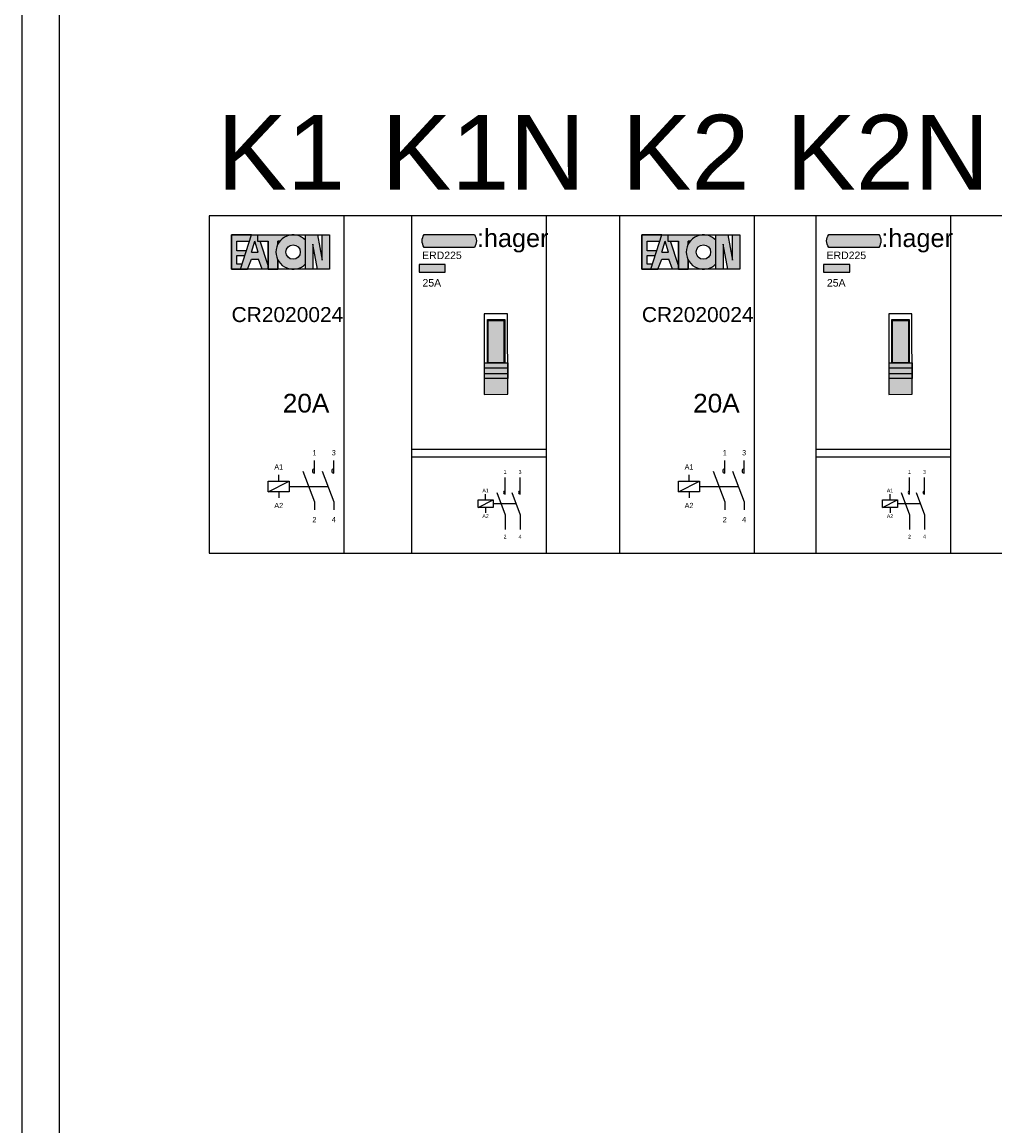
# Model space of a CAD drawing. Header units: millimetres. Extents: x -11937 to 214890, y -181324 to 108665.
# Tile 36 of 47: x 5838 to 7137, y 33040 to 34513. Entities that reach past the tile are written whole.
import ezdxf
from ezdxf.enums import TextEntityAlignment as Align

# ---------------------------------------------------------------- set-up
doc = ezdxf.new("R2010")
doc.units = ezdxf.units.MM
doc.header["$LTSCALE"] = 100
doc.linetypes.add('DASHED2', pattern=[0.375, 0.25, -0.125])
doc.layers.add('EL$6----', color=7, linetype='Continuous')
doc.styles.add('Arial', font='arial.ttf')
doc.styles.add('BURO-012', font='BUROFONT.shx', dxfattribs={"height": 1.2})

# ---------------------------------------------------------------- blocks, each defined once
blk = doc.blocks.new('Eaton Relais')
for points in [[(56.25000372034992, -26.03188694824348), (56.25000372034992, -25.31174666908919), (29.73097585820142, -25.31174666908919), (29.73097585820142, -71.19504365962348), (41.50306731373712, -71.19504365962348), (43.73116016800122, -64.37140897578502), (36.82022025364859, -64.37140897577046), (36.82022025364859, -52.82371951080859), (47.50177884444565, -52.82371951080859), (49.59154403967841, -46.42371951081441), (36.82022025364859, -46.42371951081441), (36.82022025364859, -33.6237195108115), (53.77107443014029, -33.62371951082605)], [(105.9532595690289, -26.08395248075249), (105.9532595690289, -25.31174666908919), (64.37532008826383, -25.31174666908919), (64.3753200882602, -33.62371951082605), (78.76428982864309, -33.62371951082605), (78.76428982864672, -71.19504365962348), (91.564289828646, -71.19504365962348), (91.564289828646, -58.95810545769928, -0.2476065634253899), (91.564289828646, -37.54868487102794), (91.564289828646, -33.62371951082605), (94.18360129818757, -33.62371951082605, -0.1560246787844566)], [(150.6690241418, -58.91711224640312), (144.4230329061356, -25.31174666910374), (128.4230329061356, -25.31174666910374), (128.4230329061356, -71.19504365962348), (138.0230329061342, -71.19504365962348), (138.0230329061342, -37.5896780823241), (144.2690241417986, -71.19504365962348), (160.2690241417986, -71.19504365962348), (160.2690241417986, -25.31174666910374), (150.6690241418, -25.31174666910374)]]:
    blk.add_hatch(color=160).paths.add_polyline_path(points)
h = blk.add_hatch(color=256)
h.paths.add_polyline_path([(68.09183500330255, -33.62371951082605), (64.3753200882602, -33.62371951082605), (64.3753200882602, -25.31174666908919), (56.48514810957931, -25.31174666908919), (41.50306731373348, -71.19504365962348), (51.10306731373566, -71.19504365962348), (56.13145471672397, -57.97140897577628), (65.73145471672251, -57.97140897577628), (70.75984211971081, -71.19504365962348), (78.76428982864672, -71.19504365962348), (78.76428982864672, -66.30859293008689)])
h.paths.add_polyline_path([(65.37776132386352, -48.63111029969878), (56.48514810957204, -48.63111029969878), (60.9314547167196, -33.62371951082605)], flags=16)
h = blk.add_hatch(color=256)
h.paths.add_polyline_path([(128.4230329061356, -64.12261607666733), (128.4230329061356, -32.38417425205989, 2.489681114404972)])
h.paths.add_polyline_path([(102.2553817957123, -48.25339516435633, -1), (121.455381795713, -48.25339516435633, -1)], flags=16)
at = {"color": 0}
blk.add_lwpolyline([(0, 0), (0, -450.0000200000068), (180, -450.0000200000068), (180, 0), (0, 0)], dxfattribs=at)
for points in [[(29.73097585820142, -25.31174666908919), (29.73097585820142, -71.19504365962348), (41.50306731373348, -71.19504365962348)], [(56.25000372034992, -26.00187845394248), (56.25000372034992, -25.31174666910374), (29.73097585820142, -25.31174666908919)], [(41.50306731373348, -71.19504365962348), (56.48514810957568, -25.31174666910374)], [(56.48514810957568, -25.31174666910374), (65.48989552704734, -25.31174666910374)], [(64.37532008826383, -25.31174666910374), (64.3753200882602, -33.62371951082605), (78.76428982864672, -33.62371951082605), (78.76428982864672, -71.19504365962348), (91.564289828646, -71.19504365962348), (91.564289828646, -58.95810545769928)], [(64.37532008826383, -25.31174666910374), (105.9532595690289, -25.31174666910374)], [(105.9532595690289, -25.31174666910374), (105.9532595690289, -26.08395248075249)], [(128.4230329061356, -71.19504365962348), (128.4230329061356, -25.31174666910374), (144.4230329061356, -25.31174666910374)], [(144.2690241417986, -71.19504365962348), (138.0230329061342, -37.5896780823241), (138.0230329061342, -71.19504365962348), (128.4230329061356, -71.19504365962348), (128.4230329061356, -25.31174666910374)], [(160.2690241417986, -25.31174666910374), (160.2690241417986, -71.19504365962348), (144.2690241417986, -71.19504365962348)], [(144.4230329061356, -25.31174666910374), (150.6690241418, -58.91711224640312), (150.6690241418, -25.31174666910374), (160.2690241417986, -25.31174666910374), (160.2690241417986, -71.19504365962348)], [(49.59154403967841, -46.42371951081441), (36.82022025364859, -46.42371951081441), (36.82022025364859, -33.6237195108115), (53.77107443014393, -33.62371951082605)], [(56.48514810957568, -48.63111029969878), (60.9314547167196, -33.62371951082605)], [(65.37776132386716, -48.63111029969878), (60.9314547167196, -33.62371951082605)], [(78.76428982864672, -66.30859293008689), (68.09183500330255, -33.62371951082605)], [(91.564289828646, -58.95810545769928), (91.564289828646, -71.19504365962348), (78.76428982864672, -71.19504365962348), (78.76428982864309, -33.62371951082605)], [(91.56428982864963, -37.54868487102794), (91.56428982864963, -33.62371951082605)], [(94.1836012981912, -33.62371951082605), (91.564289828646, -33.62371951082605), (91.564289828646, -37.54868487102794)], [(43.73116016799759, -64.37140897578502), (36.82022025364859, -64.37140897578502), (36.82022025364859, -52.82371951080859), (47.50177884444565, -52.82371951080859)], [(41.50306731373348, -71.19504365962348), (51.10306731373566, -71.19504365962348), (56.13145471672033, -57.97140897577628), (65.73145471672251, -57.97140897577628)], [(56.48514810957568, -48.63111029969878), (65.37776132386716, -48.63111029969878)], [(80.35984211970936, -71.19504365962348), (70.75984211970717, -71.19504365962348), (65.73145471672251, -57.97140897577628), (65.73145471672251, -57.97140897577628)]]:
    blk.add_lwpolyline(points)
blk.add_lwpolyline([(29.73097585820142, -25.31174666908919), (160.2690241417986, -25.31174666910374), (160.2690241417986, -71.19504365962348), (29.73097585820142, -71.19504365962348)], close=True)
at = {"flags": 128}
for points in [[(140.3666495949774, -343.344376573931), (140.3666495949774, -326.6726353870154)], [(166.1837362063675, -343.344376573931), (166.1837362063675, -326.6726353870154)], [(92.67406277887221, -354.1631098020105), (92.67406277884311, -345.5164699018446)], [(124.8876786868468, -340.5439568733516), (140.3666495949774, -381.7843612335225), (140.3666495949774, -392.2907117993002)], [(150.7047652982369, -340.5439568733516), (166.1837362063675, -381.7843612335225), (166.1837362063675, -392.2907117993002)], [(78.6719642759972, -368.1652083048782), (106.6761612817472, -354.1631098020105)], [(92.67406277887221, -368.1652083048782), (92.67406277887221, -376.198080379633)]]:
    blk.add_lwpolyline(points, dxfattribs=at)
blk.add_lwpolyline([(78.6719642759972, -354.1631098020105), (106.6761612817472, -354.1631098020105), (106.6761612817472, -368.1652083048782), (78.6719642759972, -368.1652083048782)], close=True, dxfattribs=at)
at = {"linetype": 'DASHED2', "ltscale": 10, "flags": 128}
blk.add_lwpolyline([(106.6761612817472, -361.1641590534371), (158.4442507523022, -361.1641590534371)], dxfattribs=at)
blk.add_circle((111.8553817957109, -48.25339516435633), 9.600000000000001)
for centre, radius, start, end in [((111.8553817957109, -48.25339516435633), 22.94164849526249, 43.76649881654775, 316.2335011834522), ((140.3666495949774, -340.5439568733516), 2.800419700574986, 90, 270), ((166.1837362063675, -340.5439568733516), 2.800419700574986, 90, 270)]:
    blk.add_arc(centre, radius, start, end)
at = {"char_height": 7.001049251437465, "attachment_point": 8, "style": 'BURO-012'}
for s, insert in [('1', (140.3666495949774, -319.6715861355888)), ('3', (166.1837362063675, -319.6715861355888)), ('A1', (92.67406277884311, -338.515420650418)), ('A2', (92.67406277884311, -390.0111352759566)), ('2', (140.3666495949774, -408.8549683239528)), ('4', (166.1837362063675, -408.8549683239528))]:
    blk.add_mtext_dynamic_manual_height_columns(s, width=8.19473972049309, gutter_width=6, heights=[0], dxfattribs=dict(at, insert=insert))
at = {"style": 'Arial'}
blk.add_attdef('TYPE', (29.73097585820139, -141.6864842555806), '', height=20, dxfattribs=at)
blk.add_attdef('AMPERE', text='', height=25, dxfattribs=at).set_placement((160.2690241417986, -262.4442910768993), align=Align.RIGHT)
blk = doc.blocks.new('*U15')
h = blk.add_hatch(color=160)
h.dxf.hatch_style = 1
edge = h.paths.add_edge_path()
edge.add_line((83.89660015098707, -41.97447950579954), (16.95768241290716, -41.97447950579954))
edge.add_arc((28.49761912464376, -33.4694712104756), 14.33545623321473, 143.6095442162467, 216.3904557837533, ccw=False)
edge.add_line((16.95768241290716, -24.96446291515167), (83.89660015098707, -24.96446291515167))
edge.add_arc((71.65120721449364, -33.4694712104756), 14.90921910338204, -34.78181866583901, 34.78181866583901, ccw=False)
at = {"true_color": 0xcd2027}
h = blk.add_hatch(color=242, dxfattribs=at)
h.dxf.hatch_style = 1
h.paths.add_polyline_path([(10.02339578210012, -75.20809137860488), (45.03980010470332, -75.20809137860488), (45.03980010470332, -64.88860466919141), (10.02339578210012, -64.88860466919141)])
h = blk.add_hatch(color=253)
h.dxf.hatch_style = 1
h.paths.add_polyline_path([(128.3794932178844, -217.219354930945), (97.12466566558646, -217.219354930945), (97.12466566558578, -238.219354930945), (128.4534106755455, -238.1084963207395)])
h.paths.add_polyline_path([(128.3547233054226, -210.219354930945), (97.12466566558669, -210.219354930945), (97.12466566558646, -217.219354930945), (128.3794932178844, -217.219354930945)])
h.paths.add_polyline_path([(128.3299532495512, -203.2193144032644), (97.12466566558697, -203.2193144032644), (97.12466566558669, -210.219354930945), (128.3547233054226, -210.219354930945)])
h.paths.add_polyline_path([(128.3051833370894, -196.2193144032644), (97.1246656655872, -196.2193144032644), (97.12466566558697, -203.2193144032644), (128.3299532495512, -203.2193144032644)])
h.paths.add_polyline_path([(123.3569055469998, -139.4545022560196), (102.2211707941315, -139.4545022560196), (102.2211707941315, -196.2193144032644), (123.3569055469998, -196.2193144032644)])
for p, q in [((128.0727351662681, -130.5292479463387), (97.12466566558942, -130.5292479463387)), ((97.12466566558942, -130.5292479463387), (97.12466566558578, -238.219354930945)), ((128.4534106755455, -238.1084963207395), (128.0727351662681, -130.5292479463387)), ((101.2211707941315, -139.4545022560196), (101.2211707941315, -138.4545022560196)), ((101.2211707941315, -138.4545022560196), (123.3569055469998, -138.4545022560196)), ((101.2211707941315, -196.2193144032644), (101.2211707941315, -139.4545022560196)), ((123.3569055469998, -138.4545022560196), (124.3569055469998, -138.4545022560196)), ((124.3569055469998, -138.4545022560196), (124.3569055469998, -196.2193144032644)), ((97.12466566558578, -196.2193144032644), (128.4534106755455, -196.2193144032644)), ((97.12466566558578, -196.2193144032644), (97.12466566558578, -217.219354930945)), ((128.4534106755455, -203.2193144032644), (97.12466566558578, -203.2193144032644)), ((128.4534106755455, -196.2193144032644), (128.4534106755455, -217.219354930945)), ((128.4534106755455, -203.2193144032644), (128.4534106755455, -203.2193144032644)), ((97.12466566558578, -210.219354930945), (128.4534106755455, -210.219354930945)), ((128.4534106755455, -217.219354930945), (97.12466566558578, -217.219354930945)), ((97.12466566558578, -238.219354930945), (128.4534106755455, -238.1084963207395)), ((-2.842170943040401e-14, -311.4533608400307), (180, -311.4533608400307)), ((-2.842170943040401e-14, -321.4533608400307), (180, -321.4533608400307))]:
    blk.add_line(p, q)
at = {"color": 0}
blk.add_lwpolyline([(0, 0), (0, -450.0000199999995), (180, -450.0000199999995), (180, 0), (0, 0)], dxfattribs=at)
blk.add_lwpolyline([(83.89660015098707, -41.97447950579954), (16.95768241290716, -41.97447950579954, -0.3286909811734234), (16.95768241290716, -24.96446291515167), (83.89660015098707, -24.96446291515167, -0.3132067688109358)], format="xyb", close=True)
for points in [[(10.02339578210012, -75.20809137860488), (45.03980010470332, -75.20809137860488), (45.03980010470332, -64.88860466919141), (10.02339578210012, -64.88860466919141)], [(102.2211707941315, -139.4545022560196), (123.3569055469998, -139.4545022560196), (123.3569055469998, -196.2193144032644), (102.2211707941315, -196.2193144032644)]]:
    blk.add_lwpolyline(points, close=True)
at = {"flags": 128}
for points in [[(124.8478673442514, -371.3189750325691), (124.8478673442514, -349.3189750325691)], [(144.8478673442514, -371.3189750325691), (144.8478673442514, -349.3189750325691)], [(88.80567376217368, -389.0454834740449), (108.8056737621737, -379.0454834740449)], [(98.80567376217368, -379.0454834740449), (98.80567376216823, -371.6138563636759)], [(113.793116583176, -369.3189750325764), (124.8478673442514, -398.7719919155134), (124.8478673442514, -418.7719919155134)], [(133.793116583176, -369.3189750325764), (144.8478673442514, -398.7719919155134), (144.8478673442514, -418.7719919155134)], [(98.80567376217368, -389.0454834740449), (98.80567376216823, -396.4771105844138)]]:
    blk.add_lwpolyline(points, dxfattribs=at)
blk.add_lwpolyline([(88.80567376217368, -379.0454834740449), (108.8056737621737, -379.0454834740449), (108.8056737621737, -389.0454834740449), (88.80567376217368, -389.0454834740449)], close=True, dxfattribs=at)
at = {"linetype": 'DASHED2', "ltscale": 10, "flags": 128}
blk.add_lwpolyline([(108.8056737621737, -384.0454834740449), (139.3204919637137, -384.0454834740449)], dxfattribs=at)
for centre in [(124.8478673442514, -369.3189750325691), (144.8478673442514, -369.3189750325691)]:
    blk.add_arc(centre, 2, 90, 270)
at = {"color": 160, "style": 'Arial'}
blk.add_text(':hager', height=24.12171109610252, dxfattribs=at).set_placement((87.30079580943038, -41.59648179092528))
at = {"style": 'Arial'}
blk.add_text('25A', height=10, dxfattribs=at).set_placement((14.60047900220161, -94.32934378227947))
at = {"char_height": 5, "attachment_point": 8, "style": 'BURO-012'}
for s, insert in [('1', (124.8478673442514, -344.3189750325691)), ('3', (144.8478673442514, -344.3189750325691)), ('A1', (98.80567376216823, -368.9190582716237)), ('A2', (98.80567376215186, -403.1132383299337)), ('2', (124.8478673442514, -430.6018305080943)), ('4', (144.8478673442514, -430.6018305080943))]:
    blk.add_mtext_dynamic_manual_height_columns(s, width=8.19473972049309, gutter_width=6, heights=[0], dxfattribs=dict(at, insert=insert))
at = {"style": 'Arial'}
blk.add_attdef('TYPENUMMER', (14.16216289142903, -57.64843609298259), '', height=10, dxfattribs=at)

msp = doc.modelspace()

# ---------------------------------------------------------------- linework, layer by layer
at = {"layer": 'EL$6----'}
for points in [[(5837.661495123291, 37095.53146297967), (11057.66149512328, 37095.53146297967), (11057.66149512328, 27796.81634297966), (5837.661495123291, 27796.81634297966)], [(5887.661495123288, 34779.72138297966), (8447.661495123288, 34779.72138297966), (8447.661495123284, 28779.72138297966), (5887.661495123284, 28779.72138297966)]]:
    msp.add_lwpolyline(points, close=True, dxfattribs=at)
at = {"layer": 'EL$6----', "ltscale": 0.2}
msp.add_lwpolyline([(8247.661495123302, 34254.72139297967), (6087.661495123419, 34254.72139297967), (6087.661495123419, 33804.72137297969), (8247.661495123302, 33804.72137297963)], close=True, dxfattribs=at)

# ---------------------------------------------------------------- block references
at = {"layer": 'EL$6----'}
for name, p, values in [('Eaton Relais', (6087.661495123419, 34254.72139297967), {'TYPE': 'CR2020024', 'AMPERE': '20A'}), ('*U15', (6357.661495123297, 34254.7213929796), {'TYPENUMMER': 'ERD225'}), ('Eaton Relais', (6635.49490439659, 34254.72139297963), {'TYPE': 'CR2020024', 'AMPERE': '20A'}), ('*U15', (6897.661495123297, 34254.72139297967), {'TYPENUMMER': 'ERD225'})]:
    msp.add_blockref(name, p, dxfattribs=at).add_auto_attribs(values)

# ---------------------------------------------------------------- texts
at = {"layer": 'EL$6----', "style": 'Arial'}
for s, p in [('K1', (6183.522838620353, 34339.53514809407)), ('K1N', (6453.522838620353, 34339.53514809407)), ('K2', (6723.522838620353, 34339.53514809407)), ('K2N', (6993.522838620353, 34339.53514809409))]:
    msp.add_text(s, height=100, dxfattribs=at).set_placement(p, align=Align.MIDDLE_CENTER)

doc.saveas('drawing.dxf')
